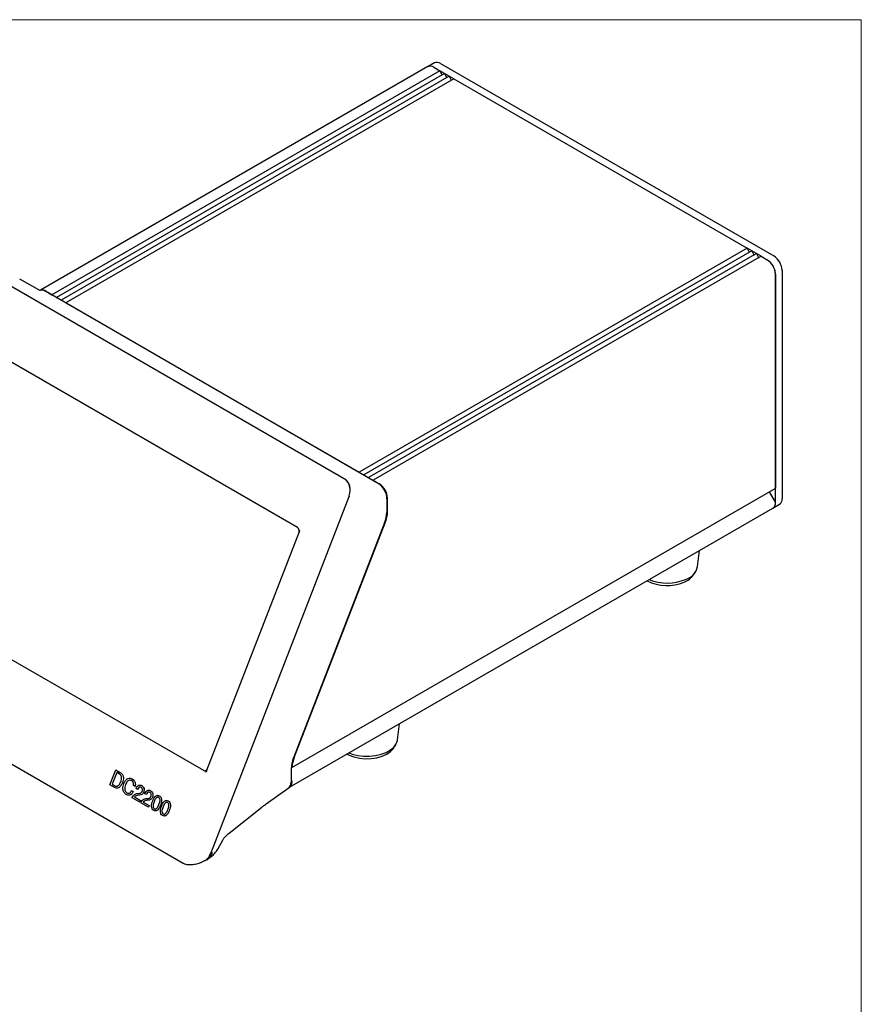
# Model space of a CAD drawing. Header units: millimetres. Extents: x 2 to 278, y 1 to 215.
# Tile 8 of 8: x 189 to 278, y 110 to 215. Entities that reach past the tile are written whole.
import ezdxf

# ---------------------------------------------------------------- set-up
doc = ezdxf.new("R2010")
doc.units = ezdxf.units.MM

msp = doc.modelspace()

# ---------------------------------------------------------------- linework, layer by layer
at = {"color": 7, "linetype": 'Continuous', "lineweight": 18}
for p in [(1.579, 214.645), (277.989, 0.903)]:
    msp.add_line(p, (277.989, 214.645), dxfattribs=at)
at = {"color": 7, "linetype": 'Continuous', "lineweight": 25}
for p, q in [((232.724, 210.071), (232.056, 209.685)), ((233.349, 210.009), (268.704, 189.595)), ((232.015, 209.665), (190.954, 185.96)), ((233.275, 209.236), (192.139, 185.488)), ((233.771, 208.948), (192.635, 185.201)), ((232.64, 209.603), (233.275, 209.236)), ((233.275, 209.236), (233.474, 208.892)), ((234.761, 208.377), (233.276, 209.234)), ((233.771, 208.948), (233.969, 208.606)), ((234.266, 208.663), (193.13, 184.915)), ((234.762, 208.378), (193.626, 184.63)), ((234.266, 208.663), (234.464, 208.321)), ((234.762, 208.378), (265.873, 190.418)), ((265.873, 190.418), (224.737, 166.67)), ((266.369, 190.13), (225.233, 166.383)), ((265.873, 190.418), (266.072, 190.074)), ((266.367, 190.129), (265.877, 190.412)), ((266.369, 190.13), (266.567, 189.788)), ((266.862, 189.843), (266.372, 190.126)), ((266.864, 189.844), (225.728, 166.097)), ((267.36, 189.559), (226.224, 165.812)), ((266.864, 189.844), (267.062, 189.502)), ((267.356, 189.557), (266.867, 189.84)), ((267.36, 189.559), (267.995, 189.193)), ((269.588, 188.064), (269.586, 163.834)), ((223.311, 165.857), (185.441, 187.719)), ((190.951, 185.885), (188.73, 187.123)), ((268.879, 187.662), (268.879, 164.979)), ((268.879, 163.426), (268.881, 187.656)), ((190.924, 185.954), (190.855, 185.939)), ((226.854, 165.413), (191.457, 185.847)), ((191.504, 185.855), (192.139, 185.488)), ((192.139, 185.488), (192.169, 185.436)), ((192.606, 185.184), (192.635, 185.201)), ((192.635, 185.201), (192.664, 185.151)), ((193.101, 184.898), (193.13, 184.915)), ((193.13, 184.915), (193.159, 184.865)), ((193.596, 184.613), (193.626, 184.63)), ((193.626, 184.63), (224.737, 166.67)), ((218.195, 160.787), (184.027, 180.512)), ((224.737, 166.67), (224.767, 166.618)), ((225.204, 166.366), (225.233, 166.383)), ((225.233, 166.383), (225.262, 166.332)), ((225.699, 166.08), (225.728, 166.097)), ((225.728, 166.097), (225.757, 166.047)), ((226.194, 165.794), (226.224, 165.812)), ((226.224, 165.812), (226.859, 165.445)), ((217.593, 135.339), (268.859, 164.933)), ((223.509, 163.643), (223.676, 164.074)), ((223.656, 164.071), (223.689, 164.17)), ((227.743, 162.461), (227.743, 163.914)), ((268.234, 164.573), (268.859, 163.49)), ((208.995, 126.236), (223.509, 163.643)), ((227.697, 162.456), (227.708, 163.887)), ((268.62, 162.854), (269.327, 163.262)), ((217.355, 133.26), (268.62, 162.854)), ((217.804, 136.43), (227.459, 161.315)), ((217.851, 136.418), (227.506, 161.303)), ((218.372, 160.35), (208.545, 135.023)), ((218.414, 160.488), (218.381, 160.283)), ((260.631, 156.66), (260.84, 158.363)), ((260.195, 155.772), (260.429, 156.129)), ((174.043, 154.778), (208.211, 135.054)), ((168.695, 146.779), (206.085, 125.195)), ((228.811, 138.291), (229.02, 139.994)), ((228.375, 137.403), (228.609, 137.76)), ((198.307, 133.502), (198.926, 135.097)), ((199.029, 134.812), (198.553, 133.585)), ((199.029, 134.812), (198.553, 133.585)), ((198.926, 135.097), (199.398, 134.825)), ((198.926, 135.097), (199.397, 134.825)), ((198.926, 135.097), (198.926, 135.097)), ((199.312, 134.649), (199.029, 134.812)), ((199.397, 134.825), (199.398, 134.825)), ((217.548, 133.824), (217.559, 135.262)), ((199.625, 133.746), (199.625, 133.746)), ((200.432, 134.221), (200.432, 134.221)), ((200.669, 134.141), (200.669, 134.141)), ((217.549, 133.972), (217.593, 133.895)), ((198.772, 133.234), (198.307, 133.502)), ((198.553, 133.585), (198.836, 133.422)), ((198.553, 133.585), (198.836, 133.422)), ((198.553, 133.585), (198.553, 133.585)), ((198.836, 133.422), (198.836, 133.422)), ((198.991, 133.16), (198.991, 133.159)), ((199.952, 133.538), (199.953, 133.538)), ((200.088, 132.674), (200.089, 132.674)), ((200.6, 132.904), (200.774, 132.804)), ((200.6, 132.904), (200.774, 132.804)), ((200.6, 132.904), (200.6, 132.904)), ((200.774, 132.804), (200.774, 132.804)), ((200.965, 133.344), (200.79, 133.445)), ((200.965, 133.344), (200.965, 133.344)), ((201.068, 133.11), (201.078, 133.136)), ((201.226, 133.018), (201.068, 133.11)), ((201.233, 133.036), (201.226, 133.018)), ((201.226, 133.018), (201.227, 133.018)), ((201.234, 133.036), (201.227, 133.018)), ((201.233, 133.036), (201.234, 133.036)), ((201.301, 132.611), (201.428, 132.625)), ((201.504, 133.494), (201.504, 133.494)), ((201.673, 133.436), (201.673, 133.436)), ((201.883, 132.758), (201.883, 132.758)), ((202.004, 132.569), (202.014, 132.596)), ((202.44, 132.953), (202.44, 132.953)), ((202.609, 132.896), (202.609, 132.896)), ((214.877, 131.504), (217.293, 133.233)), ((200.241, 132.414), (200.241, 132.414)), ((200.655, 132.147), (200.66, 132.159)), ((201.464, 131.68), (200.655, 132.147)), ((200.906, 132.227), (201.536, 131.864)), ((200.906, 132.227), (201.536, 131.864)), ((200.906, 132.227), (200.906, 132.227)), ((201.445, 132.422), (201.321, 132.413)), ((201.445, 132.422), (201.321, 132.413)), ((201.321, 132.413), (201.321, 132.413)), ((201.445, 132.422), (201.445, 132.422)), ((201.536, 131.864), (201.464, 131.68)), ((201.464, 131.68), (201.465, 131.68)), ((201.536, 131.864), (201.465, 131.68)), ((201.536, 131.864), (201.536, 131.864)), ((201.591, 131.606), (201.596, 131.619)), ((202.4, 131.139), (201.591, 131.606)), ((201.842, 131.687), (202.472, 131.323)), ((201.842, 131.687), (202.472, 131.323)), ((201.842, 131.687), (201.842, 131.687)), ((202.162, 132.478), (202.004, 132.569)), ((202.169, 132.496), (202.162, 132.478)), ((202.162, 132.478), (202.163, 132.478)), ((202.17, 132.496), (202.163, 132.478)), ((202.169, 132.496), (202.17, 132.496)), ((202.237, 132.07), (202.364, 132.084)), ((202.381, 131.882), (202.257, 131.873)), ((202.381, 131.882), (202.257, 131.873)), ((202.257, 131.873), (202.257, 131.873)), ((202.381, 131.882), (202.381, 131.882)), ((202.819, 132.218), (202.819, 132.218)), ((202.995, 131.72), (202.995, 131.72)), ((203.392, 132.388), (203.55, 132.353)), ((203.395, 132.405), (203.395, 132.405)), ((203.549, 132.353), (203.55, 132.353)), ((204.328, 131.848), (204.486, 131.812)), ((204.331, 131.865), (204.331, 131.865)), ((204.485, 131.812), (204.486, 131.812)), ((202.472, 131.323), (202.4, 131.139)), ((202.4, 131.139), (202.401, 131.139)), ((202.472, 131.323), (202.401, 131.139)), ((202.472, 131.323), (202.472, 131.323)), ((203.019, 130.982), (203.019, 130.982)), ((203.105, 130.746), (203.105, 130.746)), ((203.661, 131.335), (203.661, 131.335)), ((203.931, 131.18), (203.931, 131.18)), ((204.597, 130.795), (204.597, 130.795)), ((210.943, 128.395), (214.425, 131.162)), ((203.955, 130.442), (203.955, 130.442)), ((204.041, 130.205), (204.041, 130.205)), ((209.792, 126.778), (210.262, 127.638)), ((208.023, 125.32), (208.241, 125.413))]:
    msp.add_line(p, q, dxfattribs=at)
at = {"color": 7, "linetype": 'Continuous', "lineweight": 25, "flags": 128}
for points in [[(233.474, 208.892), (233.485, 208.876), (233.497, 208.861), (233.51, 208.849), (233.524, 208.839), (233.538, 208.833), (233.551, 208.83), (233.563, 208.83), (233.573, 208.834)], [(233.969, 208.606), (233.98, 208.59), (233.992, 208.575), (234.005, 208.563), (234.019, 208.554), (234.033, 208.547), (234.046, 208.544), (234.058, 208.545), (234.068, 208.548)], [(234.464, 208.321), (234.475, 208.304), (234.487, 208.29), (234.5, 208.277), (234.514, 208.268), (234.528, 208.261), (234.541, 208.258), (234.553, 208.259), (234.563, 208.262)], [(266.072, 190.074), (266.082, 190.058), (266.095, 190.043), (266.108, 190.031), (266.122, 190.021), (266.135, 190.015), (266.149, 190.012), (266.161, 190.012), (266.17, 190.015)], [(266.567, 189.788), (266.577, 189.772), (266.59, 189.757), (266.603, 189.745), (266.617, 189.735), (266.63, 189.729), (266.644, 189.726), (266.656, 189.726), (266.665, 189.73)], [(267.062, 189.502), (267.072, 189.486), (267.085, 189.471), (267.098, 189.459), (267.112, 189.45), (267.125, 189.443), (267.139, 189.44), (267.151, 189.441), (267.16, 189.444)], [(223.656, 164.071), (223.665, 164.07), (223.671, 164.071), (223.675, 164.073), (223.676, 164.074)], [(227.459, 161.315), (227.459, 161.314), (227.454, 161.311), (227.445, 161.309), (227.432, 161.309)], [(218.372, 160.35), (218.369, 160.324), (218.377, 160.291)], [(223.666, 136.903), (223.991, 136.783), (224.576, 136.637), (225.199, 136.559), (225.836, 136.553), (226.463, 136.619), (227.055, 136.755), (227.59, 136.954), (228.048, 137.21), (228.41, 137.513), (228.664, 137.85), (228.798, 138.21), (228.811, 138.291)], [(223.46, 136.784), (223.659, 136.679), (224.182, 136.479), (224.765, 136.347), (225.384, 136.287), (226.01, 136.302), (226.618, 136.392), (227.179, 136.554), (227.67, 136.779), (228.07, 137.058), (228.36, 137.379), (228.375, 137.403)], [(217.804, 136.43), (217.804, 136.429), (217.799, 136.426), (217.79, 136.424), (217.777, 136.424)], [(208.975, 126.233), (208.984, 126.233), (208.991, 126.233), (208.995, 126.235), (208.995, 126.236)]]:
    msp.add_lwpolyline(points, dxfattribs=at)
at = {"color": 7, "linetype": 'Continuous', "lineweight": 25}
for centre, radius, start, end in [((232.982, 209.498), 0.629, 54.37819, 114.30563), ((232.274, 209.092), 0.629, 54.38242, 114.30712), ((232.25, 209.23), 0.491, 83.39398, 118.28401), ((266.96, 187.574), 1.921, 2.60548, 57.39452), ((267.669, 187.977), 1.921, 2.6029, 57.39194), ((267.289, 187.628), 1.592, 1.03715, 17.85077), ((191.116, 185.283), 0.692, 55.8688, 98.64866), ((191.433, 185.804), 0.0497, 61.45292, 106.80189), ((223.295, 165.823), 0.0375, 64.83899, 130.43318), ((226.83, 165.37), 0.0497, 61.45292, 106.80189), ((225.824, 163.827), 1.921, 2.60548, 57.39452), ((268.83, 164.974), 0.0492, 304.92157, 6.39061), ((227.646, 163.893), 0.0623, 295.42236, 354.39709), ((268.254, 163.365), 0.629, 305.68971, 5.61674), ((268.257, 163.363), 0.625, 305.5608, 5.22875), ((268.736, 163.416), 0.144, 1.67561, 31.17523), ((268.96, 163.773), 0.629, 305.68971, 5.61674), ((224.489, 162.524), 3.255, 337.97884, 358.89185), ((227.635, 162.462), 0.0623, 295.42236, 354.39709), ((258.835, 157.064), 1.841, 286.29638, 347.32249), ((258.41, 157.056), 2.199, 291.07351, 324.28354), ((257.401, 159.318), 4.674, 243.00738, 292.63918), ((257.387, 160.078), 5.169, 248.41447, 292.33393), ((220.974, 135.169), 3.364, 158.19754, 176.29318), ((208.632, 135), 0.0896, 165.11177, 207.82501), ((217.497, 135.268), 0.0623, 295.42236, 354.39709), ((217.046, 133.748), 0.573, 294.53995, 7.69028), ((217.486, 133.83), 0.0623, 295.42236, 354.39709), ((217.47, 133.821), 0.144, 1.67561, 31.17523)]:
    msp.add_arc(centre, radius, start, end, dxfattribs=at)
for centre, major_axis, ratio, start_param, end_param in [((191.398, 184.781), (-0.577, 1.136), 0.588007, 5.5477372, 6.1387482), ((222.754, 164.53), (0.318, 1.401), 0.6935405, 4.6122469, 6.0696245), ((222.8, 164.525), (0.364, 1.328), 0.6854616, 4.9301034, 5.7363131), ((226.787, 164.352), (-0.577, 1.13), 0.5948542, 3.9668661, 5.5420335), ((226.876, 164.403), (-0.538, 1.011), 0.5793823, 3.9598595, 5.1794769), ((226.008, 161.422), (1.176, 2.063), 0.5631174, 4.9709591, 5.4945579), ((217.837, 160.313), (0.444, 0.405), 0.7679761, 5.4583818, 6.5233829), ((217.778, 160.13), (0.571, 0.724), 0.4421188, 5.4145376, 5.5548878), ((219.351, 136.3), (1.3, 2.281), 0.5631174, 1.8293664, 2.3529652), ((208.284, 135.692), (-0.11, 0.677), 0.5896231, 2.6924451, 3.7574463), ((208.449, 136.083), (0.202, 1.431), 0.2427015, 3.7013249, 3.9182064), ((216.628, 134.294), (-0.634, 1.082), 0.5715814, 3.1939003, 3.9156138), ((208.073, 126.699), (0.378, 1.33), 0.731119, 3.6736691, 4.2088387)]:
    msp.add_ellipse(centre, major_axis=major_axis, ratio=ratio, start_param=start_param, end_param=end_param, dxfattribs=at)
for points, knots in [([(199.397, 134.825), (199.48, 134.766), (199.645, 134.649), (199.746, 134.321), (199.716, 134.009), (199.656, 133.834), (199.625, 133.746)], [0, 0, 0, 0, 0.2800069, 0.5581299, 0.7787298, 1, 1, 1, 1]), ([(199.398, 134.825), (199.48, 134.766), (199.645, 134.649), (199.746, 134.321), (199.717, 134.009), (199.656, 133.834), (199.625, 133.746)], [0, 0, 0, 0, 0.2800069, 0.5581299, 0.7787298, 1, 1, 1, 1]), ([(208.554, 134.955), (208.536, 134.929), (208.502, 134.882), (208.476, 134.86), (208.464, 134.849)], [0, 0, 0, 0, 0.5418305, 1, 1, 1, 1]), ([(217.617, 135.386), (217.616, 135.377), (217.614, 135.359), (217.601, 135.341), (217.582, 135.333), (217.56, 135.335), (217.539, 135.345), (217.528, 135.356), (217.524, 135.36)], [0, 0, 0, 0, 0.1814399, 0.3628896, 0.5441267, 0.7252775, 0.9064424, 1, 1, 1, 1]), ([(199.625, 133.746), (199.576, 133.635), (199.479, 133.414), (199.249, 133.191), (198.988, 133.134), (198.844, 133.201), (198.772, 133.234)], [0, 0, 0, 0, 0.28093574, 0.56014783, 0.77966308, 1, 1, 1, 1]), ([(198.836, 133.422), (198.88, 133.401), (198.969, 133.359), (199.118, 133.377), (199.306, 133.517), (199.387, 133.701), (199.444, 133.83)], [0, 0, 0, 0, 0.18724412, 0.37379123, 0.56057552, 1, 1, 1, 1]), ([(199.625, 133.746), (199.576, 133.634), (199.479, 133.411), (199.25, 133.201), (199.065, 133.135), (198.992, 133.16), (198.992, 133.16)], [0, 0, 0, 0, 0.3597916, 0.7173757, 0.9985066, 1, 1, 1, 1]), ([(199.444, 133.83), (199.473, 133.914), (199.531, 134.08), (199.541, 134.337), (199.456, 134.547), (199.36, 134.615), (199.312, 134.649)], [0, 0, 0, 0, 0.2811769, 0.5605901, 0.7797941, 1, 1, 1, 1]), ([(200.014, 132.492), (199.926, 132.558), (199.752, 132.689), (199.63, 133.152), (199.728, 133.471), (199.788, 133.666)], [0, 0, 0, 0, 0.2805103, 0.5601913, 1, 1, 1, 1]), ([(199.788, 133.666), (199.839, 133.777), (199.94, 134), (200.188, 134.201), (200.45, 134.242), (200.596, 134.175), (200.669, 134.141)], [0, 0, 0, 0, 0.2805591, 0.5596608, 0.7795052, 1, 1, 1, 1]), ([(200.587, 133.963), (200.54, 133.984), (200.448, 134.027), (200.294, 134.002), (200.099, 133.861), (200.013, 133.671), (199.952, 133.538)], [0, 0, 0, 0, 0.1871527, 0.3737701, 0.5608204, 1, 1, 1, 1]), ([(200.437, 134.011), (200.39, 134.009), (200.293, 134.004), (200.099, 133.858), (200.013, 133.67), (199.953, 133.538)], [0, 0, 0, 0, 0.2195527, 0.4526666, 1, 1, 1, 1]), ([(200.433, 134.217), (200.437, 134.218), (200.52, 134.231), (200.597, 134.184), (200.669, 134.141)], [0, 0, 0, 0, 0.0571913, 1, 1, 1, 1]), ([(200.79, 133.445), (200.799, 133.505), (200.818, 133.625), (200.756, 133.836), (200.651, 133.915), (200.587, 133.963)], [0, 0, 0, 0, 0.2809587, 0.561123, 1, 1, 1, 1]), ([(200.669, 134.141), (200.733, 134.097), (200.859, 134.01), (200.976, 133.795), (201.012, 133.558), (200.98, 133.416), (200.965, 133.344)], [0, 0, 0, 0, 0.2804356, 0.5598523, 0.7797494, 1, 1, 1, 1]), ([(200.669, 134.141), (200.732, 134.097), (200.859, 134.01), (200.975, 133.795), (201.011, 133.558), (200.98, 133.416), (200.965, 133.344)], [0, 0, 0, 0, 0.2804356, 0.5598523, 0.7797494, 1, 1, 1, 1]), ([(198.836, 133.422), (198.881, 133.395), (198.93, 133.366), (198.982, 133.373), (198.987, 133.374)], [0, 0, 0, 0, 0.9049, 1, 1, 1, 1]), ([(199.953, 133.538), (199.923, 133.451), (199.865, 133.276), (199.863, 133.011), (199.94, 132.786), (200.039, 132.711), (200.089, 132.674)], [0, 0, 0, 0, 0.2809601, 0.5607231, 0.7802809, 1, 1, 1, 1]), ([(199.952, 133.538), (199.923, 133.451), (199.864, 133.276), (199.862, 133.011), (199.94, 132.786), (200.039, 132.711), (200.088, 132.674)], [0, 0, 0, 0, 0.2809601, 0.5607231, 0.7802809, 1, 1, 1, 1]), ([(200.774, 132.804), (200.727, 132.715), (200.632, 132.537), (200.408, 132.412), (200.193, 132.405), (200.074, 132.463), (200.014, 132.492)], [0, 0, 0, 0, 0.2798315, 0.5589253, 0.7792295, 1, 1, 1, 1]), ([(200.088, 132.674), (200.141, 132.651), (200.246, 132.605), (200.406, 132.652), (200.528, 132.76), (200.576, 132.856), (200.6, 132.904)], [0, 0, 0, 0, 0.2799768, 0.559263, 0.779384, 1, 1, 1, 1]), ([(200.774, 132.804), (200.727, 132.715), (200.632, 132.539), (200.422, 132.413), (200.291, 132.419), (200.241, 132.422)], [0, 0, 0, 0, 0.3841547, 0.7672967, 1, 1, 1, 1]), ([(200.66, 132.159), (200.697, 132.239), (200.771, 132.399), (201.004, 132.573), (201.188, 132.596), (201.301, 132.611)], [0, 0, 0, 0, 0.2799963, 0.5591981, 1, 1, 1, 1]), ([(201.078, 133.136), (201.112, 133.211), (201.181, 133.36), (201.352, 133.487), (201.527, 133.505), (201.624, 133.459), (201.673, 133.436)], [0, 0, 0, 0, 0.2804185, 0.559343, 0.7793301, 1, 1, 1, 1]), ([(201.598, 133.254), (201.558, 133.271), (201.478, 133.304), (201.326, 133.23), (201.269, 133.11), (201.233, 133.036)], [0, 0, 0, 0, 0.280554, 0.5602873, 1, 1, 1, 1]), ([(201.598, 133.254), (201.558, 133.271), (201.479, 133.304), (201.327, 133.23), (201.269, 133.11), (201.234, 133.036)], [0, 0, 0, 0, 0.280554, 0.5602873, 1, 1, 1, 1]), ([(201.428, 132.625), (201.496, 132.639), (201.591, 132.658), (201.685, 132.763), (201.711, 132.822), (201.725, 132.852)], [0, 0, 0, 0, 0.55812227, 0.77903244, 1, 1, 1, 1]), ([(201.883, 132.758), (201.857, 132.703), (201.806, 132.592), (201.652, 132.457), (201.524, 132.435), (201.445, 132.422)], [0, 0, 0, 0, 0.280304, 0.5602104, 1, 1, 1, 1]), ([(201.883, 132.758), (201.857, 132.703), (201.806, 132.592), (201.652, 132.457), (201.523, 132.435), (201.445, 132.422)], [0, 0, 0, 0, 0.280304, 0.5602104, 1, 1, 1, 1]), ([(201.504, 133.489), (201.511, 133.49), (201.57, 133.497), (201.625, 133.465), (201.673, 133.436)], [0, 0, 0, 0, 0.1156568, 1, 1, 1, 1]), ([(201.725, 132.852), (201.738, 132.896), (201.764, 132.985), (201.734, 133.114), (201.673, 133.204), (201.623, 133.237), (201.598, 133.254)], [0, 0, 0, 0, 0.2795814, 0.558527, 0.7790218, 1, 1, 1, 1]), ([(201.673, 133.436), (201.727, 133.399), (201.833, 133.325), (201.922, 133.135), (201.938, 132.932), (201.901, 132.816), (201.883, 132.758)], [0, 0, 0, 0, 0.2804256, 0.55968652, 0.77958343, 1, 1, 1, 1]), ([(201.673, 133.436), (201.726, 133.399), (201.832, 133.325), (201.921, 133.135), (201.938, 132.932), (201.901, 132.816), (201.883, 132.758)], [0, 0, 0, 0, 0.2804256, 0.5596865, 0.7795834, 1, 1, 1, 1]), ([(202.014, 132.596), (202.048, 132.671), (202.117, 132.82), (202.288, 132.947), (202.463, 132.965), (202.56, 132.919), (202.609, 132.896)], [0, 0, 0, 0, 0.2804185, 0.559343, 0.7793301, 1, 1, 1, 1]), ([(202.534, 132.714), (202.494, 132.73), (202.415, 132.764), (202.262, 132.69), (202.205, 132.569), (202.169, 132.496)], [0, 0, 0, 0, 0.280554, 0.5602873, 1, 1, 1, 1]), ([(202.534, 132.714), (202.494, 132.73), (202.415, 132.764), (202.263, 132.69), (202.205, 132.569), (202.17, 132.496)], [0, 0, 0, 0, 0.280554, 0.5602873, 1, 1, 1, 1]), ([(202.44, 132.949), (202.447, 132.949), (202.506, 132.957), (202.561, 132.924), (202.609, 132.896)], [0, 0, 0, 0, 0.1156568, 1, 1, 1, 1]), ([(202.661, 132.311), (202.674, 132.356), (202.7, 132.445), (202.67, 132.574), (202.609, 132.664), (202.559, 132.697), (202.534, 132.714)], [0, 0, 0, 0, 0.2795814, 0.558527, 0.7790218, 1, 1, 1, 1]), ([(202.609, 132.896), (202.663, 132.858), (202.769, 132.784), (202.858, 132.595), (202.874, 132.392), (202.837, 132.276), (202.819, 132.218)], [0, 0, 0, 0, 0.2804256, 0.5596865, 0.7795834, 1, 1, 1, 1]), ([(202.609, 132.896), (202.662, 132.858), (202.768, 132.784), (202.857, 132.595), (202.874, 132.392), (202.837, 132.276), (202.819, 132.218)], [0, 0, 0, 0, 0.2804256, 0.5596865, 0.7795834, 1, 1, 1, 1]), ([(201.321, 132.413), (201.235, 132.407), (201.083, 132.397), (200.96, 132.279), (200.906, 132.227)], [0, 0, 0, 0, 0.5626058, 1, 1, 1, 1]), ([(201.321, 132.413), (201.235, 132.407), (201.083, 132.397), (200.96, 132.279), (200.906, 132.227)], [0, 0, 0, 0, 0.5626058, 1, 1, 1, 1]), ([(201.596, 131.619), (201.633, 131.699), (201.707, 131.859), (201.94, 132.032), (202.124, 132.056), (202.237, 132.07)], [0, 0, 0, 0, 0.2799963, 0.5591981, 1, 1, 1, 1]), ([(202.257, 131.873), (202.171, 131.867), (202.019, 131.856), (201.896, 131.738), (201.842, 131.687)], [0, 0, 0, 0, 0.5626058, 1, 1, 1, 1]), ([(202.257, 131.873), (202.171, 131.867), (202.019, 131.856), (201.896, 131.738), (201.842, 131.687)], [0, 0, 0, 0, 0.5626058, 1, 1, 1, 1]), ([(202.364, 132.084), (202.432, 132.098), (202.527, 132.118), (202.621, 132.223), (202.647, 132.282), (202.661, 132.311)], [0, 0, 0, 0, 0.5581223, 0.7790324, 1, 1, 1, 1]), ([(202.819, 132.218), (202.793, 132.163), (202.742, 132.052), (202.588, 131.917), (202.46, 131.895), (202.381, 131.882)], [0, 0, 0, 0, 0.280304, 0.5602104, 1, 1, 1, 1]), ([(202.819, 132.218), (202.793, 132.163), (202.742, 132.052), (202.588, 131.917), (202.459, 131.895), (202.381, 131.882)], [0, 0, 0, 0, 0.280304, 0.5602104, 1, 1, 1, 1]), ([(202.946, 130.799), (202.881, 130.85), (202.782, 130.926), (202.722, 131.105), (202.694, 131.394), (202.773, 131.626), (202.836, 131.812)], [0, 0, 0, 0, 0.24913261, 0.37471262, 0.50045046, 1, 1, 1, 1]), ([(202.836, 131.812), (202.873, 131.899), (202.946, 132.074), (203.078, 132.264), (203.212, 132.369), (203.364, 132.427), (203.475, 132.382), (203.549, 132.353)], [0, 0, 0, 0, 0.25094964, 0.50123753, 0.62658516, 0.75175983, 1, 1, 1, 1]), ([(202.995, 131.72), (202.947, 131.59), (202.887, 131.428), (202.878, 131.218), (202.898, 131.116), (202.947, 131.031), (202.995, 130.999), (203.019, 130.982)], [0, 0, 0, 0, 0.4999005, 0.6251624, 0.7500851, 0.8748829, 1, 1, 1, 1]), ([(202.995, 131.72), (202.947, 131.59), (202.888, 131.428), (202.878, 131.218), (202.898, 131.116), (202.948, 131.031), (202.995, 130.999), (203.019, 130.982)], [0, 0, 0, 0, 0.49990047, 0.62516244, 0.75008506, 0.8748829, 1, 1, 1, 1]), ([(203.479, 132.168), (203.453, 132.18), (203.402, 132.204), (203.317, 132.198), (203.24, 132.151), (203.112, 132.008), (203.047, 131.848), (202.995, 131.72)], [0, 0, 0, 0, 0.12507735, 0.24985742, 0.37479104, 0.5000555, 1, 1, 1, 1]), ([(203.479, 132.168), (203.454, 132.18), (203.402, 132.204), (203.317, 132.197), (203.24, 132.151), (203.113, 132.008), (203.047, 131.848), (202.995, 131.72)], [0, 0, 0, 0, 0.1250774, 0.2498574, 0.374791, 0.5000555, 1, 1, 1, 1]), ([(203.502, 131.427), (203.55, 131.557), (203.61, 131.72), (203.621, 131.931), (203.601, 132.034), (203.551, 132.119), (203.503, 132.152), (203.479, 132.168)], [0, 0, 0, 0, 0.49990534, 0.62516843, 0.75008748, 0.87487386, 1, 1, 1, 1]), ([(203.549, 132.353), (203.615, 132.302), (203.714, 132.225), (203.775, 132.045), (203.803, 131.755), (203.724, 131.522), (203.661, 131.335)], [0, 0, 0, 0, 0.2491408, 0.3747236, 0.5004751, 1, 1, 1, 1]), ([(203.55, 132.353), (203.615, 132.302), (203.714, 132.225), (203.776, 132.045), (203.804, 131.755), (203.724, 131.522), (203.661, 131.335)], [0, 0, 0, 0, 0.2491408, 0.3747236, 0.5004751, 1, 1, 1, 1]), ([(203.772, 131.271), (203.809, 131.359), (203.882, 131.533), (204.014, 131.724), (204.148, 131.829), (204.3, 131.887), (204.411, 131.842), (204.485, 131.812)], [0, 0, 0, 0, 0.2509496, 0.5012375, 0.6265852, 0.7517598, 1, 1, 1, 1]), ([(204.415, 131.628), (204.389, 131.64), (204.338, 131.664), (204.253, 131.657), (204.176, 131.61), (204.048, 131.467), (203.983, 131.308), (203.931, 131.18)], [0, 0, 0, 0, 0.1250774, 0.2498574, 0.374791, 0.5000555, 1, 1, 1, 1]), ([(204.415, 131.628), (204.39, 131.64), (204.339, 131.664), (204.253, 131.657), (204.176, 131.61), (204.049, 131.467), (203.983, 131.308), (203.931, 131.18)], [0, 0, 0, 0, 0.12507735, 0.24985742, 0.37479104, 0.5000555, 1, 1, 1, 1]), ([(204.438, 130.887), (204.486, 131.017), (204.546, 131.18), (204.557, 131.391), (204.537, 131.494), (204.487, 131.578), (204.439, 131.611), (204.415, 131.628)], [0, 0, 0, 0, 0.4999053, 0.6251684, 0.7500875, 0.8748739, 1, 1, 1, 1]), ([(204.485, 131.812), (204.551, 131.762), (204.65, 131.685), (204.711, 131.505), (204.739, 131.215), (204.66, 130.981), (204.597, 130.795)], [0, 0, 0, 0, 0.2491408, 0.3747236, 0.5004751, 1, 1, 1, 1]), ([(204.486, 131.812), (204.551, 131.761), (204.65, 131.685), (204.712, 131.505), (204.74, 131.215), (204.661, 130.981), (204.597, 130.795)], [0, 0, 0, 0, 0.2491408, 0.3747236, 0.5004751, 1, 1, 1, 1]), ([(203.661, 131.335), (203.624, 131.248), (203.551, 131.074), (203.418, 130.884), (203.284, 130.779), (203.131, 130.724), (203.02, 130.769), (202.946, 130.799)], [0, 0, 0, 0, 0.2509043, 0.5011052, 0.6264325, 0.7516211, 1, 1, 1, 1]), ([(203.019, 130.982), (203.045, 130.97), (203.096, 130.946), (203.181, 130.951), (203.258, 130.997), (203.385, 131.14), (203.45, 131.3), (203.502, 131.427)], [0, 0, 0, 0, 0.1251062, 0.2499664, 0.3749005, 0.5001455, 1, 1, 1, 1]), ([(203.661, 131.335), (203.624, 131.248), (203.551, 131.074), (203.418, 130.882), (203.285, 130.782), (203.186, 130.736), (203.128, 130.755), (203.108, 130.762)], [0, 0, 0, 0, 0.3058708, 0.610884, 0.7636673, 0.9162814, 1, 1, 1, 1]), ([(203.882, 130.259), (203.817, 130.309), (203.718, 130.385), (203.658, 130.565), (203.63, 130.854), (203.709, 131.086), (203.772, 131.271)], [0, 0, 0, 0, 0.2491326, 0.3747126, 0.5004505, 1, 1, 1, 1]), ([(203.931, 131.18), (203.883, 131.05), (203.823, 130.888), (203.814, 130.677), (203.834, 130.576), (203.883, 130.491), (203.931, 130.458), (203.955, 130.442)], [0, 0, 0, 0, 0.49990047, 0.62516244, 0.75008506, 0.8748829, 1, 1, 1, 1]), ([(203.931, 131.18), (203.883, 131.05), (203.824, 130.888), (203.814, 130.677), (203.834, 130.575), (203.884, 130.491), (203.931, 130.458), (203.955, 130.442)], [0, 0, 0, 0, 0.4999005, 0.6251624, 0.7500851, 0.8748829, 1, 1, 1, 1]), ([(204.597, 130.795), (204.56, 130.708), (204.487, 130.533), (204.354, 130.343), (204.22, 130.239), (204.067, 130.183), (203.956, 130.229), (203.882, 130.259)], [0, 0, 0, 0, 0.2509043, 0.5011052, 0.6264325, 0.7516211, 1, 1, 1, 1]), ([(203.955, 130.442), (203.981, 130.43), (204.032, 130.405), (204.117, 130.411), (204.194, 130.457), (204.321, 130.6), (204.386, 130.759), (204.438, 130.887)], [0, 0, 0, 0, 0.1251062, 0.2499664, 0.3749005, 0.5001455, 1, 1, 1, 1]), ([(204.597, 130.795), (204.56, 130.708), (204.487, 130.534), (204.354, 130.342), (204.221, 130.241), (204.122, 130.195), (204.064, 130.214), (204.044, 130.221)], [0, 0, 0, 0, 0.3058708, 0.610884, 0.7636673, 0.9162814, 1, 1, 1, 1]), ([(214.425, 131.162), (214.461, 131.191), (214.608, 131.307), (214.762, 131.419), (214.877, 131.504)], [0, 0, 0, 0, 0.249709, 1, 1, 1, 1]), ([(210.262, 127.638), (210.289, 127.683), (210.37, 127.82), (210.577, 128.081), (210.819, 128.289), (210.943, 128.395)], [0, 0, 0, 0, 0.19606355, 0.58807532, 1, 1, 1, 1]), ([(209.16, 126.325), (209.097, 126.188), (208.971, 125.912), (208.682, 125.627), (208.431, 125.473), (208.288, 125.464), (208.255, 125.462)], [0, 0, 0, 0, 0.3140771, 0.6301636, 0.9161724, 1, 1, 1, 1]), ([(208.567, 125.574), (208.723, 125.672), (209.043, 125.874), (209.433, 126.251), (209.672, 126.566), (209.775, 126.747), (209.792, 126.778)], [0, 0, 0, 0, 0.30862589, 0.63345013, 0.93720219, 1, 1, 1, 1]), ([(208.846, 125.976), (208.849, 125.979), (208.946, 126.077), (209.003, 126.221), (209.058, 126.36)], [0, 0, 0, 0, 0.034473, 1, 1, 1, 1]), ([(206.428, 125.072), (206.554, 125.062), (206.863, 125.038), (207.363, 125.099), (207.767, 125.215), (207.985, 125.305), (208.023, 125.32)], [0, 0, 0, 0, 0.2371681, 0.5785408, 0.9256806, 1, 1, 1, 1]), ([(208.742, 125.816), (208.77, 125.853), (208.863, 125.977), (208.929, 126.128), (208.975, 126.233)], [0, 0, 0, 0, 0.2966674, 1, 1, 1, 1]), ([(206.089, 125.204), (206.17, 125.156), (206.295, 125.083), (206.437, 125.081), (206.487, 125.08)], [0, 0, 0, 0, 0.6499094, 1, 1, 1, 1])]:
    msp.add_open_spline(points, degree=3, knots=knots, dxfattribs=at)

doc.saveas('drawing.dxf')
